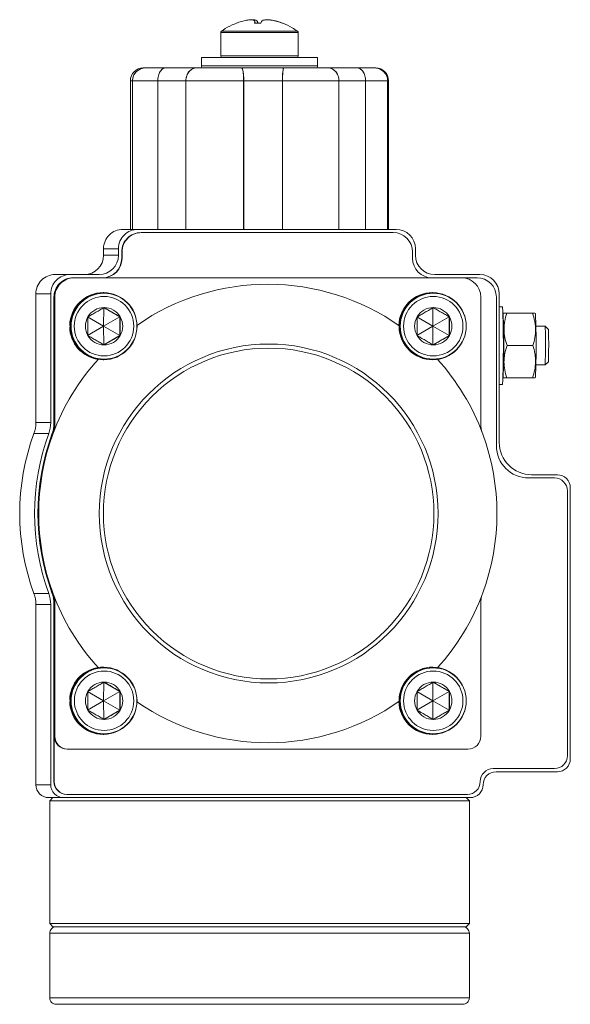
# Model space of a CAD drawing. Header units: millimetres. Extents: x 181 to 746, y 52 to 776.
# Tile 7 of 9: x 221 to 306, y 624 to 776. Entities that reach past the tile are written whole.
import ezdxf

# ---------------------------------------------------------------- set-up
doc = ezdxf.new("R2010")
doc.units = ezdxf.units.MM

msp = doc.modelspace()

# ---------------------------------------------------------------- linework, layer by layer
at = {"color": 7, "linetype": 'Continuous', "lineweight": 15}
for p, q in [((256.94, 776.01), (256.91, 776.23)), ((254.07, 775.67), (254.08, 775.68)), ((251.69, 774.23), (251.69, 770.61)), ((263.59, 774.43), (263.55, 774.43)), ((263.69, 770.61), (263.69, 774.23)), ((248.69, 770.36), (248.69, 769.06)), ((266.69, 770.36), (248.69, 770.36)), ((266.69, 769.06), (266.69, 770.36)), ((240.09, 768.76), (239.74, 768.76)), ((275.48, 768.76), (276.11, 768.65)), ((237.69, 766.76), (237.69, 743.76)), ((238.01, 743.76), (238.01, 766.76)), ((238.02, 766.76), (241.93, 766.76)), ((238.02, 766.76), (238.02, 743.76)), ((246.29, 766.76), (241.93, 766.76)), ((241.93, 766.76), (241.93, 743.76)), ((241.93, 743.76), (241.93, 766.76)), ((246.29, 743.76), (246.29, 766.76)), ((246.3, 766.76), (255.26, 766.76)), ((246.3, 766.76), (246.3, 743.76)), ((261.24, 766.76), (255.24, 766.76)), ((255.24, 766.76), (255.24, 743.76)), ((255.26, 743.76), (255.26, 766.76)), ((261.24, 743.76), (261.24, 766.76)), ((261.26, 766.76), (270.01, 766.76)), ((261.26, 766.76), (261.26, 743.76)), ((274.12, 766.76), (270, 766.76)), ((270, 766.76), (270, 743.76)), ((270.01, 743.76), (270.01, 766.76)), ((274.12, 743.76), (274.12, 766.76)), ((274.13, 766.76), (274.13, 743.76)), ((274.13, 766.76), (277.55, 766.76)), ((277.54, 766.76), (277.54, 743.76)), ((277.55, 743.76), (277.55, 766.76)), ((277.69, 743.76), (277.69, 766.76)), ((238.85, 743.76), (236.54, 743.76)), ((278.85, 743.76), (238.85, 743.76)), ((239.4, 743.26), (239.35, 743.26)), ((239.4, 743.26), (278.4, 743.26)), ((233.54, 740.76), (235.85, 740.76)), ((233.54, 740.76), (233.54, 739.76)), ((233.54, 739.76), (235.85, 739.76)), ((235.85, 739.76), (235.85, 740.76)), ((236.35, 740.26), (236.4, 740.26)), ((236.35, 740.26), (236.35, 739.26)), ((236.4, 740.26), (236.4, 739.26)), ((281.4, 739.26), (281.4, 740.26)), ((281.85, 740.76), (281.85, 739.76)), ((236.35, 739.26), (236.4, 739.26)), ((228.35, 736.76), (226.05, 736.76)), ((232.85, 736.76), (228.35, 736.76)), ((291.84, 736.76), (284.84, 736.76)), ((228.99, 736.26), (228.85, 736.26)), ((228.99, 736.26), (288.98, 736.26)), ((288.98, 736.26), (291.39, 736.26)), ((225.35, 733.76), (223.05, 733.76)), ((223.05, 733.76), (223.05, 713.85)), ((225.35, 733.76), (225.35, 713.85)), ((233.52, 733.96), (233.49, 733.96)), ((233.61, 733.86), (233.52, 733.86)), ((284.51, 733.96), (284.48, 733.96)), ((284.61, 733.86), (284.52, 733.86)), ((294.84, 710.76), (294.84, 733.76)), ((225.99, 733.26), (225.85, 733.26)), ((225.85, 733.26), (225.85, 713.77)), ((225.99, 713.77), (225.99, 733.26)), ((291.98, 713.77), (291.98, 733.26)), ((294.39, 733.26), (294.39, 710.26)), ((233.56, 731.64), (233.55, 728.76)), ((236.06, 730.2), (233.56, 731.64)), ((284.56, 731.64), (284.55, 728.76)), ((287.06, 730.2), (284.56, 731.64)), ((295.34, 731.76), (294.84, 731.76)), ((295.49, 730.76), (295.44, 730.66)), ((295.99, 730.76), (299.99, 730.76)), ((300.44, 730.66), (300.39, 730.76)), ((228.32, 728.86), (228.29, 728.86)), ((228.32, 728.86), (228.42, 728.86)), ((231.06, 730.2), (233.55, 728.76)), ((236.06, 730.2), (233.55, 728.76)), ((236.11, 730.2), (236.06, 730.2)), ((236.06, 727.31), (236.06, 730.2)), ((279.32, 728.86), (279.28, 728.86)), ((279.32, 728.86), (279.42, 728.86)), ((282.06, 730.2), (284.55, 728.76)), ((287.06, 730.2), (284.55, 728.76)), ((287.11, 730.2), (287.06, 730.2)), ((287.06, 727.31), (287.06, 730.2)), ((228.32, 728.66), (228.29, 728.66)), ((228.42, 728.66), (228.32, 728.66)), ((233.55, 728.76), (231.06, 727.31)), ((233.56, 725.87), (233.55, 728.76)), ((236.06, 727.31), (233.55, 728.76)), ((233.56, 725.87), (236.06, 727.31)), ((236.11, 727.31), (236.06, 727.31)), ((279.32, 728.66), (279.28, 728.66)), ((279.42, 728.66), (279.32, 728.66)), ((284.55, 728.76), (282.06, 727.31)), ((284.56, 725.87), (284.55, 728.76)), ((287.06, 727.31), (284.55, 728.76)), ((284.56, 725.87), (287.06, 727.31)), ((287.11, 727.31), (287.06, 727.31)), ((301.94, 728.76), (300.51, 728.76)), ((302.44, 728.26), (301.94, 728.76)), ((296.04, 725.76), (300.04, 725.76)), ((233.5, 723.56), (233.52, 723.56)), ((233.52, 723.66), (233.61, 723.66)), ((284.49, 723.56), (284.51, 723.56)), ((284.52, 723.66), (284.61, 723.66)), ((300.51, 722.76), (301.94, 722.76)), ((301.94, 722.76), (302.44, 723.26)), ((294.84, 719.76), (295.34, 719.76)), ((295.44, 720.85), (295.49, 720.76)), ((295.99, 720.76), (299.99, 720.76)), ((300.39, 720.76), (300.44, 720.85)), ((223.05, 713.85), (225.35, 713.85)), ((225.85, 713.77), (225.99, 713.77)), ((225.05, 712.13), (222.74, 712.13)), ((225.68, 712.04), (225.54, 712.04)), ((299.39, 705.26), (303.39, 705.26)), ((303.84, 705.76), (299.84, 705.76)), ((305.39, 703.26), (305.39, 662.26)), ((305.84, 661.76), (305.84, 703.76)), ((222.74, 687.38), (225.05, 687.38)), ((225.54, 687.48), (225.68, 687.48)), ((225.35, 685.66), (223.05, 685.66)), ((223.05, 685.66), (223.05, 657.76)), ((225.35, 685.66), (225.35, 657.76)), ((225.99, 685.75), (225.85, 685.75)), ((225.85, 685.75), (225.85, 658.26)), ((225.99, 665.26), (225.99, 685.75)), ((291.98, 665.26), (291.98, 685.75)), ((233.52, 675.96), (233.5, 675.96)), ((233.61, 675.86), (233.53, 675.86)), ((284.51, 675.96), (284.49, 675.96)), ((284.61, 675.86), (284.52, 675.86)), ((233.57, 673.64), (233.55, 670.76)), ((236.07, 672.2), (233.57, 673.64)), ((284.56, 673.64), (284.55, 670.76)), ((287.06, 672.2), (284.56, 673.64)), ((231.07, 672.2), (233.55, 670.76)), ((236.07, 672.2), (233.55, 670.76)), ((236.12, 672.2), (236.07, 672.2)), ((236.07, 669.31), (236.07, 672.2)), ((282.06, 672.2), (284.55, 670.76)), ((287.06, 672.2), (284.55, 670.76)), ((287.11, 672.2), (287.06, 672.2)), ((287.06, 669.31), (287.06, 672.2)), ((228.32, 670.86), (228.29, 670.86)), ((228.32, 670.66), (228.29, 670.66)), ((228.32, 670.86), (228.43, 670.86)), ((228.43, 670.66), (228.32, 670.66)), ((233.55, 670.76), (231.07, 669.31)), ((233.57, 667.87), (233.55, 670.76)), ((236.07, 669.31), (233.55, 670.76)), ((279.32, 670.86), (279.28, 670.86)), ((279.32, 670.66), (279.28, 670.66)), ((279.32, 670.86), (279.42, 670.86)), ((279.42, 670.66), (279.32, 670.66)), ((284.55, 670.76), (282.06, 669.31)), ((284.56, 667.87), (284.55, 670.76)), ((287.06, 669.31), (284.55, 670.76)), ((233.57, 667.87), (236.07, 669.31)), ((236.12, 669.31), (236.07, 669.31)), ((284.56, 667.87), (287.06, 669.31)), ((287.11, 669.31), (287.06, 669.31)), ((225.9, 665.26), (225.99, 665.26)), ((225.9, 658.26), (225.9, 665.26)), ((233.49, 665.56), (233.52, 665.56)), ((233.53, 665.66), (233.61, 665.66)), ((284.48, 665.56), (284.51, 665.56)), ((284.52, 665.66), (284.61, 665.66)), ((227.9, 663.26), (227.99, 663.26)), ((227.99, 663.26), (289.98, 663.26)), ((303.39, 660.26), (293.89, 660.26)), ((294.34, 659.76), (303.84, 659.76)), ((225.35, 657.76), (223.05, 657.76)), ((225.9, 658.26), (225.85, 658.26)), ((225.7, 655.76), (225.05, 655.76)), ((225.7, 655.76), (225.2, 655.26)), ((225.7, 655.76), (226.29, 655.76)), ((227.35, 655.76), (226.29, 655.76)), ((227.35, 655.76), (290.34, 655.76)), ((227.9, 656.26), (227.85, 656.26)), ((289.89, 656.26), (227.9, 656.26)), ((290.2, 655.26), (289.7, 655.76)), ((225.2, 655.26), (225.2, 636.26)), ((257.7, 655.26), (225.2, 655.26)), ((290.2, 655.26), (257.7, 655.26)), ((290.2, 636.26), (290.2, 655.26)), ((225.2, 636.26), (225.7, 635.76)), ((225.2, 636.26), (257.7, 636.26)), ((257.7, 636.26), (290.2, 636.26)), ((289.7, 635.76), (290.2, 636.26)), ((225.2, 634.76), (225.2, 624.76)), ((225.2, 634.76), (290.2, 634.76)), ((257.7, 635.76), (225.7, 635.76)), ((289.7, 635.76), (257.7, 635.76)), ((290.2, 624.76), (290.2, 634.76)), ((290.2, 624.76), (225.2, 624.76))]:
    msp.add_line(p, q, dxfattribs=at)
at = {"color": 8, "linetype": 'Continuous', "lineweight": 15}
for p, q in [((257.01, 775.67), (256.97, 775.95)), ((257.39, 775.95), (257.4, 775.67)), ((257.24, 774.23), (251.69, 774.23)), ((263.55, 774.43), (251.8, 774.43)), ((263.69, 774.23), (257.24, 774.23)), ((263.69, 770.61), (251.69, 770.61)), ((248.69, 769.06), (266.69, 769.06)), ((238.01, 766.76), (237.69, 766.76)), ((277.69, 766.76), (277.54, 766.76))]:
    msp.add_line(p, q, dxfattribs=at)
at = {"color": 7, "linetype": 'Continuous', "lineweight": 15, "flags": 128}
for points in [[(301.96, 728.53), (301.94, 728.75), (301.94, 728.76)], [(302.46, 728.07), (302.44, 728.25), (302.44, 728.26)]]:
    msp.add_lwpolyline(points, dxfattribs=at)
at = {"color": 7, "linetype": 'Continuous', "lineweight": 15}
for centre, radius in [((233.61, 728.76), 5.1), ((284.61, 728.76), 5.1), ((233.61, 728.76), 4.6), ((284.61, 728.76), 4.6), ((259.11, 699.76), 26.24), ((233.61, 670.76), 5.1), ((284.61, 670.76), 5.1), ((233.62, 670.76), 4.6), ((284.61, 670.76), 4.6)]:
    msp.add_circle(centre, radius, dxfattribs=at)
for centre, radius, start, end in [((251.94, 774.23), 0.25, 126.1388, 180), ((263.44, 774.23), 0.25, 0, 53.8612), ((251.94, 770.61), 0.25, 180, 270), ((263.44, 770.61), 0.25, 270, 0), ((239.69, 766.76), 2, 90, 180), ((248.99, 769.06), 0.3, 180, 270), ((266.39, 769.06), 0.3, 270, 0), ((275.69, 766.76), 2, 0, 90), ((236.54, 740.76), 3, 90.0041, 180.0041), ((238.85, 740.76), 3, 90.0041, 180.0041), ((239.35, 740.26), 3, 90.0041, 180.0041), ((239.4, 740.26), 3, 90.0041, 180.0041), ((278.4, 740.26), 3, 359.9959, 89.9959), ((278.85, 740.76), 3, 359.9959, 89.9959), ((230.54, 739.76), 3, 270.0041, 0.0041), ((232.85, 739.76), 3, 270.0041, 0.0041), ((284.85, 739.76), 3, 179.9959, 269.9959), ((233.35, 739.26), 3, 270.0041, 0.0041), ((233.4, 739.26), 3, 270.0041, 0.0041), ((284.4, 739.26), 3, 179.9959, 269.9959), ((226.05, 733.76), 3, 90.0041, 180.0041), ((228.35, 733.76), 3, 90.0041, 180.0041), ((291.84, 733.76), 3, 359.9959, 89.9959), ((228.85, 733.26), 3, 90.0041, 180.0041), ((228.99, 733.26), 3, 90.0041, 180.0041), ((258.98, 699.77), 35.49, 54.8373, 124.8475), ((288.98, 733.26), 3, 359.9959, 89.9959), ((291.39, 733.26), 3, 359.9959, 89.9959), ((233.49, 728.76), 5.2, 90.0043, 178.902), ((233.52, 728.76), 5.2, 181.102, 178.898), ((233.52, 728.76), 5.1, 90.0063, 269.9937), ((284.48, 728.76), 5.2, 90.0043, 178.902), ((284.51, 728.76), 5.2, 181.102, 178.898), ((284.52, 728.76), 5.1, 90.0063, 269.9937), ((233.61, 728.76), 2.89, 90.0015, 150.0055), ((233.61, 728.76), 2.89, 29.9945, 89.9985), ((284.61, 728.76), 2.89, 90.0015, 150.0055), ((284.61, 728.76), 2.89, 29.9945, 89.9985), ((160.64, 725.74), 134.83, 357.457, 2.5577), ((188.31, 725.78), 107.24, 357.3637, 2.6082), ((186.72, 725.76), 113.83, 357.5301, 2.4699), ((233.62, 728.76), 2.89, 150.004, 209.996), ((233.61, 728.76), 2.89, 330.004, 29.996), ((284.62, 728.76), 2.89, 150.004, 209.996), ((284.61, 728.76), 2.89, 330.004, 29.996), ((229.03, 725.75), 66.48, 357.3787, 2.6376), ((233.49, 728.76), 5.2, 181.0984, 261.3), ((233.61, 728.76), 2.89, 209.9945, 269.9985), ((233.61, 728.76), 2.89, 270.0015, 330.0055), ((284.61, 728.76), 2.89, 209.9945, 269.9985), ((284.61, 728.76), 2.89, 270.0015, 330.0055), ((219.49, 725.92), 82.51, 357.8037, 1.8132), ((231.09, 725.89), 71.4, 357.8866, 1.7472), ((258.99, 699.76), 35.5, 137.5701, 159.7662), ((258.98, 699.76), 35.5, 20.2338, 42.3886), ((218.05, 713.85), 5, 339.8911, 0.0001), ((220.35, 713.85), 5, 339.8911, 0.0001), ((220.85, 713.77), 5, 339.766, 0.0001), ((220.99, 713.77), 5, 339.766, 0.0001), ((296.98, 713.77), 5, 179.9999, 200.234), ((256.55, 699.76), 36, 159.8911, 200.1089), ((258.86, 699.76), 36, 159.8911, 200.1089), ((258.86, 699.76), 35.5, 159.7661, 200.2339), ((258.99, 699.76), 35.5, 159.7661, 200.2339), ((258.97, 699.76), 35.5, 339.7661, 20.2339), ((299.84, 710.76), 5, 179.9959, 269.9959), ((299.39, 710.26), 5, 179.9959, 269.9959), ((303.39, 703.26), 2, 359.9959, 89.9959), ((303.84, 703.76), 2, 359.9959, 89.9959), ((218.05, 685.66), 5, 359.9999, 20.1089), ((220.35, 685.66), 5, 359.9999, 20.1089), ((220.85, 685.75), 5, 359.9999, 20.234), ((258.99, 699.75), 35.5, 200.2338, 222.4318), ((220.99, 685.75), 5, 359.9999, 20.234), ((258.98, 699.75), 35.5, 317.6114, 339.7662), ((296.98, 685.75), 5, 159.766, 180.0001), ((233.49, 670.76), 5.2, 98.7, 178.9016), ((233.52, 670.76), 5.2, 181.102, 178.898), ((233.53, 670.76), 5.1, 90.0063, 269.9937), ((284.51, 670.76), 5.2, 181.102, 178.898), ((284.52, 670.76), 5.1, 90.0063, 269.9937), ((233.62, 670.76), 2.89, 90.0015, 150.0055), ((233.62, 670.76), 2.89, 29.9945, 89.9985), ((284.61, 670.76), 2.89, 90.0015, 150.0055), ((284.61, 670.76), 2.89, 29.9945, 89.9985), ((233.62, 670.76), 2.89, 150.004, 209.996), ((233.62, 670.76), 2.89, 330.004, 29.996), ((284.62, 670.76), 2.89, 150.004, 209.996), ((284.61, 670.76), 2.89, 330.004, 29.996), ((233.49, 670.76), 5.2, 181.0968, 269.997), ((258.98, 699.75), 35.49, 235.1655, 305.1627), ((284.48, 670.76), 5.2, 181.0968, 269.997), ((233.62, 670.76), 2.89, 209.9945, 269.9985), ((233.62, 670.76), 2.89, 270.0015, 330.0055), ((284.61, 670.76), 2.89, 209.9945, 269.9985), ((284.61, 670.76), 2.89, 270.0015, 330.0055), ((227.9, 665.26), 2, 179.9959, 269.9959), ((227.99, 665.26), 2, 179.9959, 269.9959), ((289.98, 665.26), 2, 270.0041, 0.0041), ((303.39, 662.26), 2, 270.0041, 0.0041), ((303.84, 661.76), 2, 270.0041, 0.0041), ((293.89, 658.26), 2, 90.0041, 180.0041), ((294.34, 657.76), 2, 90.0041, 180.0041), ((225.05, 657.76), 2, 179.9959, 269.9959), ((227.35, 657.76), 2, 179.9959, 269.9959), ((227.85, 658.26), 2, 179.9959, 269.9959), ((227.9, 658.26), 2, 179.9959, 269.9959), ((289.89, 658.26), 2, 270.0041, 0.0041), ((290.34, 657.76), 2, 270.0041, 0.0041)]:
    msp.add_arc(centre, radius, start, end, dxfattribs=at)
for points, knots in [([(256.97, 775.95), (256.98, 775.99), (256.96, 776.03), (256.91, 776.09), (256.87, 776.11), (256.76, 776.16), (256.7, 776.17), (256.54, 776.2), (256.46, 776.2), (256.17, 776.2), (255.94, 776.18), (255.44, 776.09), (255.17, 776.03), (254.88, 775.95)], [0, 0, 0, 0, 0.125, 0.125, 0.25, 0.25, 0.375, 0.375, 0.5, 0.5, 0.75, 0.75, 1, 1, 1, 1]), ([(256.58, 776.19), (256.68, 776.19), (256.99, 776.19), (257.28, 776.1), (257.36, 775.99), (257.39, 775.95)], [0, 0, 0, 0, 0.222647, 0.71215, 1, 1, 1, 1]), ([(260.43, 775.95), (260.29, 775.99), (260.14, 776.03), (259.86, 776.09), (259.72, 776.11), (259.45, 776.16), (259.32, 776.17), (259.07, 776.2), (258.95, 776.2), (258.62, 776.2), (258.42, 776.18), (258.13, 776.09), (258.03, 776.03), (258, 775.95)], [0, 0, 0, 0, 0.125, 0.125, 0.25, 0.25, 0.375, 0.375, 0.5, 0.5, 0.75, 0.75, 1, 1, 1, 1]), ([(259.15, 776.19), (259.22, 776.19), (259.45, 776.19), (259.94, 776.1), (260.35, 775.99), (260.51, 775.95)], [0, 0, 0, 0, 0.1838817, 0.6977943, 1, 1, 1, 1]), ([(254.09, 775.65), (253.88, 775.57), (253.15, 775.32), (252.41, 774.91), (251.94, 774.52), (251.88, 774.47)], [0, 0, 0, 0, 0.274049, 0.915051, 1, 1, 1, 1]), ([(261.31, 775.68), (261.3, 775.68), (261.29, 775.69), (261.26, 775.68), (261.24, 775.67)], [0, 0, 0, 0, 0.358837, 1, 1, 1, 1]), ([(263.54, 774.43), (263.28, 774.63), (262.59, 775.14), (261.8, 775.47), (261.31, 775.68)], [0, 0, 0, 0, 0.376491, 1, 1, 1, 1]), ([(238.01, 766.76), (238.03, 766.97), (238.08, 767.41), (238.41, 767.99), (238.88, 768.44), (239.28, 768.58), (239.46, 768.65)], [0, 0, 0, 0, 0.254939, 0.5097341, 0.7686246, 1, 1, 1, 1]), ([(240.1, 768.76), (239.96, 768.76), (239.83, 768.74), (239.57, 768.7), (239.44, 768.66), (239.19, 768.56), (239.07, 768.5), (238.85, 768.36), (238.74, 768.28), (238.54, 768.1), (238.46, 768), (238.3, 767.78), (238.23, 767.66), (238.07, 767.29), (238.02, 767.03), (238.02, 766.76)], [0, 0, 0, 0, 0.125, 0.125, 0.25, 0.25, 0.375, 0.375, 0.5, 0.5, 0.625, 0.625, 0.75, 0.75, 1, 1, 1, 1]), ([(243.15, 768.76), (243.07, 768.76), (243, 768.74), (242.84, 768.7), (242.77, 768.66), (242.62, 768.56), (242.55, 768.5), (242.42, 768.36), (242.35, 768.28), (242.24, 768.1), (242.19, 768), (242.1, 767.78), (242.06, 767.66), (241.96, 767.29), (241.93, 767.03), (241.93, 766.76)], [0, 0, 0, 0, 0.125, 0.125, 0.25, 0.25, 0.375, 0.375, 0.5, 0.5, 0.625, 0.625, 0.75, 0.75, 1, 1, 1, 1]), ([(241.93, 766.76), (241.93, 766.89), (241.94, 767.02), (241.98, 767.29), (242, 767.41), (242.06, 767.66), (242.1, 767.78), (242.19, 767.99), (242.25, 768.1), (242.42, 768.37), (242.55, 768.51), (242.77, 768.66), (242.85, 768.7), (243, 768.74), (243.08, 768.76), (243.16, 768.76)], [0, 0, 0, 0, 0.125, 0.125, 0.25, 0.25, 0.375, 0.375, 0.5, 0.5, 0.75, 0.75, 0.875, 0.875, 1, 1, 1, 1]), ([(246.29, 766.76), (246.29, 766.89), (246.3, 767.02), (246.34, 767.29), (246.37, 767.41), (246.46, 767.66), (246.51, 767.78), (246.63, 767.99), (246.7, 768.1), (246.92, 768.37), (247.11, 768.51), (247.4, 768.66), (247.5, 768.7), (247.7, 768.74), (247.81, 768.76), (247.91, 768.76)], [0, 0, 0, 0, 0.125, 0.125, 0.25, 0.25, 0.375, 0.375, 0.5, 0.5, 0.75, 0.75, 0.875, 0.875, 1, 1, 1, 1]), ([(247.92, 768.76), (247.82, 768.76), (247.72, 768.74), (247.51, 768.7), (247.41, 768.66), (247.22, 768.56), (247.12, 768.5), (246.95, 768.36), (246.87, 768.28), (246.71, 768.1), (246.65, 768), (246.52, 767.78), (246.47, 767.66), (246.35, 767.29), (246.3, 767.03), (246.3, 766.76)], [0, 0, 0, 0, 0.125, 0.125, 0.25, 0.25, 0.375, 0.375, 0.5, 0.5, 0.625, 0.625, 0.75, 0.75, 1, 1, 1, 1]), ([(254.91, 768.76), (254.93, 768.76), (254.95, 768.74), (255, 768.7), (255.02, 768.66), (255.06, 768.56), (255.08, 768.5), (255.11, 768.36), (255.13, 768.28), (255.16, 768.1), (255.17, 768), (255.2, 767.78), (255.21, 767.66), (255.24, 767.29), (255.24, 767.03), (255.24, 766.76)], [0, 0, 0, 0, 0.125, 0.125, 0.25, 0.25, 0.375, 0.375, 0.5, 0.5, 0.625, 0.625, 0.75, 0.75, 1, 1, 1, 1]), ([(255.26, 766.76), (255.26, 766.89), (255.26, 767.02), (255.25, 767.29), (255.24, 767.41), (255.22, 767.66), (255.21, 767.78), (255.19, 767.99), (255.17, 768.1), (255.13, 768.37), (255.09, 768.51), (255.03, 768.66), (255.01, 768.7), (254.97, 768.74), (254.95, 768.76), (254.93, 768.76)], [0, 0, 0, 0, 0.125, 0.125, 0.25, 0.25, 0.375, 0.375, 0.5, 0.5, 0.75, 0.75, 0.875, 0.875, 1, 1, 1, 1]), ([(261.24, 766.76), (261.24, 766.89), (261.24, 767.02), (261.25, 767.29), (261.25, 767.41), (261.27, 767.66), (261.27, 767.78), (261.29, 767.99), (261.3, 768.1), (261.33, 768.37), (261.35, 768.51), (261.39, 768.66), (261.4, 768.7), (261.43, 768.74), (261.45, 768.76), (261.46, 768.76)], [0, 0, 0, 0, 0.125, 0.125, 0.25, 0.25, 0.375, 0.375, 0.5, 0.5, 0.75, 0.75, 0.875, 0.875, 1, 1, 1, 1]), ([(261.48, 768.76), (261.46, 768.76), (261.45, 768.74), (261.42, 768.7), (261.41, 768.66), (261.38, 768.56), (261.37, 768.5), (261.35, 768.36), (261.34, 768.28), (261.32, 768.1), (261.31, 768), (261.29, 767.78), (261.28, 767.66), (261.27, 767.29), (261.26, 767.03), (261.26, 766.76)], [0, 0, 0, 0, 0.125, 0.125, 0.25, 0.25, 0.375, 0.375, 0.5, 0.5, 0.625, 0.625, 0.75, 0.75, 1, 1, 1, 1]), ([(268.3, 768.76), (268.41, 768.76), (268.52, 768.74), (268.73, 768.7), (268.84, 768.66), (269.04, 768.56), (269.14, 768.5), (269.32, 768.36), (269.41, 768.28), (269.57, 768.1), (269.64, 768), (269.76, 767.78), (269.82, 767.66), (269.95, 767.29), (270, 767.03), (270, 766.76)], [0, 0, 0, 0, 0.125, 0.125, 0.25, 0.25, 0.375, 0.375, 0.5, 0.5, 0.625, 0.625, 0.75, 0.75, 1, 1, 1, 1]), ([(270.01, 766.76), (270.01, 766.89), (270, 767.02), (269.95, 767.29), (269.92, 767.41), (269.83, 767.66), (269.78, 767.78), (269.65, 767.99), (269.58, 768.1), (269.34, 768.37), (269.15, 768.51), (268.85, 768.66), (268.74, 768.7), (268.53, 768.74), (268.42, 768.76), (268.31, 768.76)], [0, 0, 0, 0, 0.125, 0.125, 0.25, 0.25, 0.375, 0.375, 0.5, 0.5, 0.75, 0.75, 0.875, 0.875, 1, 1, 1, 1]), ([(274.12, 766.76), (274.12, 766.89), (274.11, 767.02), (274.08, 767.29), (274.05, 767.41), (273.98, 767.66), (273.94, 767.78), (273.84, 767.99), (273.79, 768.1), (273.6, 768.37), (273.46, 768.51), (273.22, 768.66), (273.14, 768.7), (272.97, 768.74), (272.89, 768.76), (272.8, 768.76)], [0, 0, 0, 0, 0.125, 0.125, 0.25, 0.25, 0.375, 0.375, 0.5, 0.5, 0.75, 0.75, 0.875, 0.875, 1, 1, 1, 1]), ([(272.81, 768.76), (272.9, 768.76), (272.98, 768.74), (273.15, 768.7), (273.23, 768.66), (273.39, 768.56), (273.46, 768.5), (273.61, 768.36), (273.67, 768.28), (273.8, 768.1), (273.85, 768), (273.95, 767.78), (273.99, 767.66), (274.1, 767.29), (274.13, 767.03), (274.13, 766.76)], [0, 0, 0, 0, 0.125, 0.125, 0.25, 0.25, 0.375, 0.375, 0.5, 0.5, 0.625, 0.625, 0.75, 0.75, 1, 1, 1, 1]), ([(277.55, 766.76), (277.55, 766.89), (277.53, 767.02), (277.48, 767.29), (277.44, 767.41), (277.33, 767.66), (277.26, 767.78), (277.11, 767.99), (277.02, 768.1), (276.73, 768.37), (276.5, 768.51), (276.14, 768.66), (276.01, 768.7), (275.75, 768.74), (275.61, 768.76), (275.48, 768.76)], [0, 0, 0, 0, 0.125, 0.125, 0.25, 0.25, 0.375, 0.375, 0.5, 0.5, 0.75, 0.75, 0.875, 0.875, 1, 1, 1, 1]), ([(233.61, 731.64), (233.42, 731.53), (233.22, 731.41), (232.9, 731.24), (232.8, 731.17), (232.58, 731.05), (232.47, 730.99), (232.14, 730.8), (231.93, 730.67), (231.51, 730.43), (231.31, 730.31), (231.12, 730.2)], [0, 0, 0, 0, 0.25, 0.25, 0.375, 0.375, 0.5, 0.5, 0.75, 0.75, 1, 1, 1, 1]), ([(236.11, 730.2), (235.92, 730.31), (235.72, 730.43), (235.4, 730.61), (235.3, 730.67), (235.08, 730.79), (234.97, 730.86), (234.64, 731.04), (234.43, 731.17), (234.01, 731.41), (233.81, 731.53), (233.61, 731.64)], [0, 0, 0, 0, 0.25, 0.25, 0.375, 0.375, 0.5, 0.5, 0.75, 0.75, 1, 1, 1, 1]), ([(284.61, 731.64), (284.42, 731.53), (284.22, 731.41), (283.9, 731.24), (283.8, 731.17), (283.58, 731.05), (283.47, 730.99), (283.14, 730.8), (282.93, 730.67), (282.51, 730.43), (282.31, 730.31), (282.11, 730.2)], [0, 0, 0, 0, 0.25, 0.25, 0.375, 0.375, 0.5, 0.5, 0.75, 0.75, 1, 1, 1, 1]), ([(287.11, 730.2), (286.92, 730.31), (286.72, 730.43), (286.4, 730.61), (286.3, 730.67), (286.08, 730.79), (285.97, 730.86), (285.64, 731.04), (285.43, 731.17), (285.01, 731.41), (284.81, 731.53), (284.61, 731.64)], [0, 0, 0, 0, 0.25, 0.25, 0.375, 0.375, 0.5, 0.5, 0.75, 0.75, 1, 1, 1, 1]), ([(295.99, 730.76), (295.85, 730.76), (295.57, 730.76), (295.52, 730.76), (295.5, 730.76)], [0, 0, 0, 0, 0.504079, 1, 1, 1, 1]), ([(296.04, 725.76), (295.76, 726.57), (295.58, 727.4), (295.57, 728.46), (295.57, 728.68), (295.61, 729.1), (295.64, 729.31), (295.75, 729.94), (295.86, 730.35), (295.99, 730.76)], [0, 0, 0, 0, 0.5, 0.5, 0.625, 0.625, 0.75, 0.75, 1, 1, 1, 1]), ([(300.04, 725.76), (300.3, 726.57), (300.47, 727.4), (300.46, 728.46), (300.45, 728.68), (300.4, 729.1), (300.37, 729.31), (300.25, 729.94), (300.13, 730.35), (299.99, 730.76)], [0, 0, 0, 0, 0.5, 0.5, 0.625, 0.625, 0.75, 0.75, 1, 1, 1, 1]), ([(299.99, 730.76), (300.12, 730.76), (300.34, 730.76), (300.36, 730.76), (300.36, 730.76)], [0, 0, 0, 0, 0.556171, 1, 1, 1, 1]), ([(231.12, 730.2), (231.11, 729.97), (231.11, 729.74), (231.11, 729.39), (231.11, 729.26), (231.11, 729.02), (231.11, 728.89), (231.11, 728.51), (231.11, 728.26), (231.11, 727.77), (231.11, 727.54), (231.12, 727.31)], [0, 0, 0, 0, 0.25, 0.25, 0.375, 0.375, 0.5, 0.5, 0.75, 0.75, 1, 1, 1, 1]), ([(236.11, 727.31), (236.11, 727.54), (236.11, 727.77), (236.11, 728.13), (236.11, 728.25), (236.11, 728.5), (236.11, 728.62), (236.11, 729), (236.11, 729.25), (236.11, 729.74), (236.11, 729.97), (236.11, 730.2)], [0, 0, 0, 0, 0.25, 0.25, 0.375, 0.375, 0.5, 0.5, 0.75, 0.75, 1, 1, 1, 1]), ([(282.11, 730.2), (282.11, 729.97), (282.11, 729.74), (282.11, 729.39), (282.11, 729.26), (282.11, 729.02), (282.11, 728.89), (282.11, 728.51), (282.11, 728.26), (282.11, 727.77), (282.11, 727.54), (282.11, 727.31)], [0, 0, 0, 0, 0.25, 0.25, 0.375, 0.375, 0.5, 0.5, 0.75, 0.75, 1, 1, 1, 1]), ([(287.11, 727.31), (287.11, 727.54), (287.11, 727.77), (287.11, 728.13), (287.11, 728.25), (287.11, 728.5), (287.11, 728.62), (287.11, 729), (287.11, 729.25), (287.11, 729.74), (287.11, 729.97), (287.11, 730.2)], [0, 0, 0, 0, 0.25, 0.25, 0.375, 0.375, 0.5, 0.5, 0.75, 0.75, 1, 1, 1, 1]), ([(231.12, 727.31), (231.31, 727.2), (231.51, 727.08), (231.82, 726.91), (231.92, 726.84), (232.13, 726.72), (232.24, 726.66), (232.57, 726.47), (232.79, 726.34), (233.21, 726.1), (233.42, 725.98), (233.61, 725.87)], [0, 0, 0, 0, 0.25, 0.25, 0.375, 0.375, 0.5, 0.5, 0.75, 0.75, 1, 1, 1, 1]), ([(233.61, 725.87), (233.81, 725.98), (234.01, 726.1), (234.31, 726.28), (234.42, 726.34), (234.63, 726.46), (234.74, 726.53), (235.07, 726.71), (235.29, 726.84), (235.71, 727.08), (235.92, 727.2), (236.11, 727.31)], [0, 0, 0, 0, 0.25, 0.25, 0.375, 0.375, 0.5, 0.5, 0.75, 0.75, 1, 1, 1, 1]), ([(282.11, 727.31), (282.31, 727.2), (282.51, 727.08), (282.81, 726.91), (282.92, 726.84), (283.13, 726.72), (283.24, 726.66), (283.57, 726.47), (283.79, 726.34), (284.21, 726.1), (284.42, 725.98), (284.61, 725.87)], [0, 0, 0, 0, 0.25, 0.25, 0.375, 0.375, 0.5, 0.5, 0.75, 0.75, 1, 1, 1, 1]), ([(284.61, 725.87), (284.81, 725.98), (285.01, 726.1), (285.31, 726.28), (285.42, 726.34), (285.63, 726.46), (285.74, 726.53), (286.07, 726.71), (286.29, 726.84), (286.71, 727.08), (286.92, 727.2), (287.11, 727.31)], [0, 0, 0, 0, 0.25, 0.25, 0.375, 0.375, 0.5, 0.5, 0.75, 0.75, 1, 1, 1, 1]), ([(295.99, 720.76), (295.73, 721.57), (295.56, 722.4), (295.57, 723.46), (295.58, 723.68), (295.63, 724.1), (295.66, 724.31), (295.78, 724.94), (295.9, 725.35), (296.04, 725.76)], [0, 0, 0, 0, 0.5, 0.5, 0.625, 0.625, 0.75, 0.75, 1, 1, 1, 1]), ([(299.99, 720.76), (300.27, 721.57), (300.45, 722.4), (300.46, 723.46), (300.45, 723.68), (300.42, 724.1), (300.39, 724.31), (300.28, 724.94), (300.17, 725.35), (300.04, 725.76)], [0, 0, 0, 0, 0.5, 0.5, 0.625, 0.625, 0.75, 0.75, 1, 1, 1, 1]), ([(259.12, 674.15), (252.33, 674.15), (245.82, 676.85), (236.22, 686.45), (233.52, 692.97), (233.52, 706.55), (236.22, 713.06), (245.82, 722.66), (252.33, 725.36), (259.12, 725.36)], [0, 0, 0, 0, 0.25, 0.25, 0.5, 0.5, 0.75, 0.75, 1, 1, 1, 1]), ([(259.12, 674.15), (265.91, 674.15), (272.42, 676.85), (282.02, 686.45), (284.72, 692.97), (284.72, 706.55), (282.02, 713.06), (272.42, 722.66), (265.91, 725.36), (259.12, 725.36)], [0, 0, 0, 0, 0.25, 0.25, 0.5, 0.5, 0.75, 0.75, 1, 1, 1, 1]), ([(295.52, 720.76), (295.51, 720.76), (295.45, 720.76), (295.73, 720.76), (295.99, 720.76)], [0, 0, 0, 0, 0.1131193, 1, 1, 1, 1]), ([(300.38, 720.76), (300.38, 720.76), (300.46, 720.76), (300.22, 720.76), (299.99, 720.76)], [0, 0, 0, 0, 0.0211371, 1, 1, 1, 1]), ([(233.62, 673.64), (233.42, 673.53), (233.22, 673.41), (232.91, 673.24), (232.81, 673.17), (232.59, 673.05), (232.48, 672.99), (232.15, 672.8), (231.94, 672.67), (231.52, 672.43), (231.32, 672.31), (231.12, 672.2)], [0, 0, 0, 0, 0.25, 0.25, 0.375, 0.375, 0.5, 0.5, 0.75, 0.75, 1, 1, 1, 1]), ([(236.12, 672.2), (235.92, 672.31), (235.72, 672.43), (235.41, 672.61), (235.31, 672.67), (235.09, 672.79), (234.98, 672.86), (234.65, 673.04), (234.44, 673.17), (234.02, 673.41), (233.82, 673.53), (233.62, 673.64)], [0, 0, 0, 0, 0.25, 0.25, 0.375, 0.375, 0.5, 0.5, 0.75, 0.75, 1, 1, 1, 1]), ([(284.61, 673.64), (284.42, 673.53), (284.22, 673.41), (283.9, 673.24), (283.8, 673.17), (283.58, 673.05), (283.47, 672.99), (283.14, 672.8), (282.93, 672.67), (282.51, 672.43), (282.31, 672.31), (282.11, 672.2)], [0, 0, 0, 0, 0.25, 0.25, 0.375, 0.375, 0.5, 0.5, 0.75, 0.75, 1, 1, 1, 1]), ([(287.11, 672.2), (286.92, 672.31), (286.72, 672.43), (286.4, 672.61), (286.3, 672.67), (286.08, 672.79), (285.97, 672.86), (285.64, 673.04), (285.43, 673.17), (285.01, 673.41), (284.81, 673.53), (284.61, 673.64)], [0, 0, 0, 0, 0.25, 0.25, 0.375, 0.375, 0.5, 0.5, 0.75, 0.75, 1, 1, 1, 1]), ([(231.12, 672.2), (231.12, 671.97), (231.12, 671.74), (231.12, 671.39), (231.12, 671.26), (231.12, 671.02), (231.12, 670.89), (231.12, 670.51), (231.12, 670.26), (231.12, 669.77), (231.12, 669.54), (231.12, 669.31)], [0, 0, 0, 0, 0.25, 0.25, 0.375, 0.375, 0.5, 0.5, 0.75, 0.75, 1, 1, 1, 1]), ([(236.12, 669.31), (236.12, 669.54), (236.12, 669.77), (236.12, 670.13), (236.12, 670.25), (236.11, 670.5), (236.11, 670.62), (236.11, 671), (236.12, 671.25), (236.12, 671.74), (236.12, 671.97), (236.12, 672.2)], [0, 0, 0, 0, 0.25, 0.25, 0.375, 0.375, 0.5, 0.5, 0.75, 0.75, 1, 1, 1, 1]), ([(282.11, 672.2), (282.11, 671.97), (282.11, 671.74), (282.11, 671.39), (282.11, 671.26), (282.11, 671.02), (282.11, 670.89), (282.11, 670.51), (282.11, 670.26), (282.11, 669.77), (282.11, 669.54), (282.11, 669.31)], [0, 0, 0, 0, 0.25, 0.25, 0.375, 0.375, 0.5, 0.5, 0.75, 0.75, 1, 1, 1, 1]), ([(287.11, 669.31), (287.11, 669.54), (287.11, 669.77), (287.11, 670.13), (287.11, 670.25), (287.11, 670.5), (287.11, 670.62), (287.11, 671), (287.11, 671.25), (287.11, 671.74), (287.11, 671.97), (287.11, 672.2)], [0, 0, 0, 0, 0.25, 0.25, 0.375, 0.375, 0.5, 0.5, 0.75, 0.75, 1, 1, 1, 1]), ([(231.12, 669.31), (231.32, 669.2), (231.51, 669.08), (231.82, 668.91), (231.93, 668.84), (232.14, 668.72), (232.25, 668.66), (232.58, 668.47), (232.79, 668.34), (233.22, 668.1), (233.42, 667.98), (233.62, 667.87)], [0, 0, 0, 0, 0.25, 0.25, 0.375, 0.375, 0.5, 0.5, 0.75, 0.75, 1, 1, 1, 1]), ([(233.62, 667.87), (233.82, 667.98), (234.01, 668.1), (234.32, 668.28), (234.43, 668.34), (234.64, 668.46), (234.75, 668.53), (235.08, 668.71), (235.29, 668.84), (235.72, 669.08), (235.92, 669.2), (236.12, 669.31)], [0, 0, 0, 0, 0.25, 0.25, 0.375, 0.375, 0.5, 0.5, 0.75, 0.75, 1, 1, 1, 1]), ([(282.11, 669.31), (282.31, 669.2), (282.51, 669.08), (282.81, 668.91), (282.92, 668.84), (283.13, 668.72), (283.24, 668.66), (283.57, 668.47), (283.79, 668.34), (284.21, 668.1), (284.42, 667.98), (284.61, 667.87)], [0, 0, 0, 0, 0.25, 0.25, 0.375, 0.375, 0.5, 0.5, 0.75, 0.75, 1, 1, 1, 1]), ([(284.61, 667.87), (284.81, 667.98), (285.01, 668.1), (285.31, 668.28), (285.42, 668.34), (285.63, 668.46), (285.74, 668.53), (286.07, 668.71), (286.29, 668.84), (286.71, 669.08), (286.92, 669.2), (287.11, 669.31)], [0, 0, 0, 0, 0.25, 0.25, 0.375, 0.375, 0.5, 0.5, 0.75, 0.75, 1, 1, 1, 1]), ([(226.2, 635.76), (226.08, 635.76), (225.95, 635.73), (225.7, 635.64), (225.59, 635.56), (225.39, 635.37), (225.31, 635.25), (225.22, 635), (225.2, 634.87), (225.2, 634.76)], [0, 0, 0, 0, 0.25, 0.25, 0.5, 0.5, 0.75, 0.75, 1, 1, 1, 1]), ([(226.2, 635.76), (226.2, 635.76), (226.2, 635.76), (226.21, 635.76), (226.23, 635.76), (226.26, 635.76), (226.3, 635.76), (226.35, 635.76), (226.41, 635.76), (226.55, 635.76), (226.85, 635.76), (227.34, 635.76), (227.84, 635.76), (228.44, 635.76), (229.37, 635.76), (230.76, 635.76), (232.48, 635.76), (234.55, 635.76), (236.98, 635.76), (239.76, 635.76), (242.87, 635.76), (246.28, 635.76), (249.94, 635.76), (253.77, 635.76), (257.7, 635.76), (261.62, 635.76), (265.45, 635.76), (269.11, 635.76), (272.52, 635.76), (275.64, 635.76), (278.41, 635.76), (280.84, 635.76), (282.91, 635.76), (284.63, 635.76), (286.02, 635.76), (286.95, 635.76), (287.55, 635.76), (288.05, 635.76), (288.54, 635.76), (288.87, 635.76), (289.04, 635.76), (289.13, 635.76), (289.19, 635.76), (289.19, 635.76), (289.2, 635.76)], [0, 0, 0, 0, 0.005304, 0.010604, 0.015901, 0.021197, 0.026493, 0.03179, 0.037091, 0.042396, 0.066376, 0.090361, 0.103482, 0.116608, 0.144424, 0.173844, 0.204875, 0.237493, 0.27164, 0.307214, 0.344074, 0.382029, 0.420851, 0.460273, 0.500001, 0.539729, 0.57915, 0.617972, 0.655928, 0.692787, 0.728362, 0.762508, 0.795126, 0.826157, 0.855578, 0.883393, 0.896514, 0.90964, 0.93362, 0.957605, 0.968209, 0.978801, 0.989394, 1, 1, 1, 1]), ([(289.2, 635.76), (289.31, 635.76), (289.44, 635.73), (289.69, 635.64), (289.8, 635.56), (290, 635.37), (290.08, 635.25), (290.17, 635), (290.2, 634.87), (290.2, 634.76)], [0, 0, 0, 0, 0.25, 0.25, 0.5, 0.5, 0.75, 0.75, 1, 1, 1, 1]), ([(225.2, 624.76), (225.2, 624.64), (225.22, 624.51), (225.31, 624.27), (225.39, 624.15), (225.59, 623.95), (225.7, 623.88), (225.95, 623.78), (226.08, 623.76), (226.2, 623.76)], [0, 0, 0, 0, 0.25, 0.25, 0.5, 0.5, 0.75, 0.75, 1, 1, 1, 1]), ([(289.2, 623.76), (289.2, 623.76), (289.11, 623.76), (288.72, 623.76), (288.41, 623.76), (287.46, 623.76), (286.84, 623.76), (285.18, 623.76), (284.16, 623.76), (281.64, 623.76), (280.14, 623.76), (276.67, 623.76), (274.7, 623.76), (270.34, 623.76), (267.95, 623.76), (262.94, 623.76), (260.32, 623.76), (255.07, 623.76), (252.45, 623.76), (247.44, 623.76), (245.05, 623.76), (240.69, 623.76), (238.72, 623.76), (235.25, 623.76), (233.76, 623.76), (231.24, 623.76), (230.21, 623.76), (228.55, 623.76), (227.93, 623.76), (226.98, 623.76), (226.67, 623.76), (226.28, 623.76), (226.2, 623.76), (226.2, 623.76)], [0, 0, 0, 0, 0.0625, 0.0625, 0.125, 0.125, 0.1875, 0.1875, 0.25, 0.25, 0.3125, 0.3125, 0.375, 0.375, 0.4375, 0.4375, 0.5, 0.5, 0.5625, 0.5625, 0.625, 0.625, 0.6875, 0.6875, 0.75, 0.75, 0.8125, 0.8125, 0.875, 0.875, 0.9375, 0.9375, 1, 1, 1, 1]), ([(290.2, 624.76), (290.2, 624.64), (290.17, 624.51), (290.08, 624.27), (290, 624.15), (289.8, 623.95), (289.69, 623.88), (289.44, 623.78), (289.31, 623.76), (289.2, 623.76)], [0, 0, 0, 0, 0.25, 0.25, 0.5, 0.5, 0.75, 0.75, 1, 1, 1, 1])]:
    msp.add_open_spline(points, degree=3, knots=knots, dxfattribs=at)
for points in [[(254.88, 775.95), (254.61, 775.87), (254.34, 775.78), (254.07, 775.67)], [(256.93, 775.67), (256.94, 775.78), (256.96, 775.87), (256.97, 775.95)], [(257.91, 775.67), (257.58, 775.69), (257.26, 775.69), (256.93, 775.67)], [(257.39, 775.95), (257.42, 775.87), (257.45, 775.78), (257.48, 775.67)], [(258, 775.95), (257.97, 775.87), (257.94, 775.78), (257.91, 775.67)], [(261.24, 775.67), (260.98, 775.78), (260.7, 775.87), (260.43, 775.95)], [(260.51, 775.95), (260.78, 775.87), (261.05, 775.78), (261.32, 775.67)], [(240.1, 768.76), (240.63, 768.76), (241.67, 768.76), (243.16, 768.76)], [(247.91, 768.76), (246.06, 768.76), (244.45, 768.76), (243.15, 768.76)], [(247.92, 768.76), (250.04, 768.76), (252.43, 768.76), (254.93, 768.76)], [(261.46, 768.76), (259.31, 768.76), (257.09, 768.76), (254.91, 768.76)], [(261.48, 768.76), (263.94, 768.76), (266.27, 768.76), (268.31, 768.76)], [(272.8, 768.76), (271.61, 768.76), (270.08, 768.76), (268.3, 768.76)], [(272.81, 768.76), (274.18, 768.76), (275.09, 768.76), (275.48, 768.76)]]:
    msp.add_open_spline(points, degree=3, dxfattribs=at)

doc.saveas('drawing.dxf')
